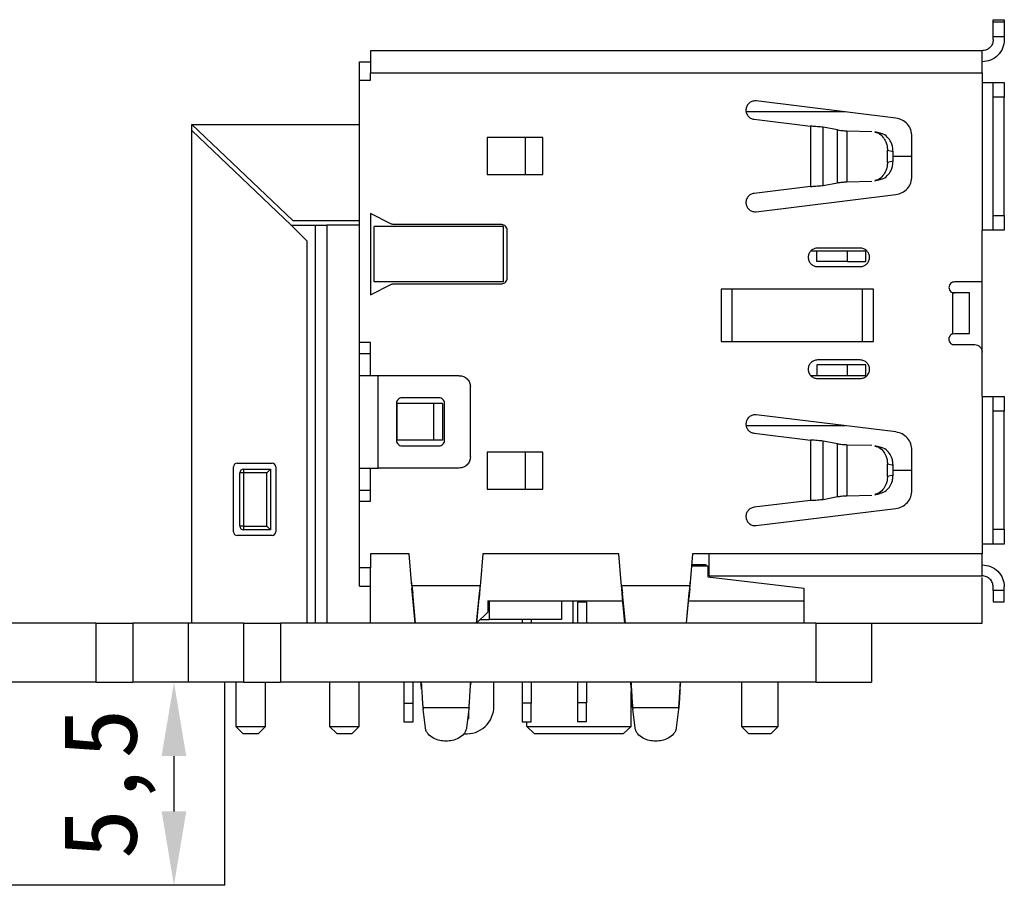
# Model space of a CAD drawing. Header units: millimetres. Extents: x 1628 to 1852, y 2209 to 2446.
# Tile 4 of 34: x 1704 to 1730, y 2214 to 2238. Entities that reach past the tile are written whole.
import ezdxf

# ---------------------------------------------------------------- set-up
doc = ezdxf.new("R2010")
doc.units = ezdxf.units.MM
doc.styles.add('黑体高度2mm', font='simhei.ttf', dxfattribs={"height": 2})
doc.dimstyles.new('红色高度2mm', dxfattribs={"dimtxt": 2, "dimasz": 2, "dimexe": 0, "dimexo": 0, "dimtad": 1, "dimdec": 1, "dimtxsty": '黑体高度2mm', "dimcen": 2.5, "dimclrd": 1, "dimclre": 1, "dimclrt": 1, "dimadec": 0, "dimazin": 0, "dimtfac": 1, "dimtdec": 1, "dimtmove": 0, "dimatfit": 3, "dimfxl": 1, "dimarcsym": 0})

# ---------------------------------------------------------------- blocks, each defined once
blk = doc.blocks.new('*D49')
at = {"color": 1, "lineweight": -2, "transparency": 16777216}
for p, q in [((1709.225, 2219.913), (1707.849, 2219.913)), ((1707.849, 2217.913), (1707.849, 2216.413)), ((1709.225, 2214.413), (1707.849, 2214.413))]:
    blk.add_line(p, q, dxfattribs=at)
at = {"color": 1, "transparency": 16777216}
for points in [[(1707.515, 2217.913), (1708.182, 2217.913), (1707.849, 2219.913)], [(1707.515, 2216.413), (1708.182, 2216.413), (1707.849, 2214.413)]]:
    blk.add_solid(points, dxfattribs=at)
at = {"layer": 'Defpoints', "color": 0, "transparency": 16777216}
for p in [(1709.225, 2219.913), (1707.849, 2214.413), (1709.225, 2214.413)]:
    blk.add_point(p, dxfattribs=at)
at = {"color": 1, "transparency": 16777216, "insert": (1706.1, 2217.163), "char_height": 2, "attachment_point": 5, "rotation": 90, "style": '黑体高度2mm'}
blk.add_mtext('5,5', dxfattribs=at)

msp = doc.modelspace()

# ---------------------------------------------------------------- linework, layer by layer
at = {"color": 7, "linetype": 'Continuous', "lineweight": 25}
for p, q in [((1730.035, 2237.853), (1730.335, 2237.853)), ((1730.035, 2237.793), (1730.035, 2237.853)), ((1730.335, 2237.853), (1730.335, 2237.793)), ((1730.035, 2237.793), (1730.335, 2237.793)), ((1730.035, 2237.393), (1730.035, 2237.793)), ((1730.335, 2237.793), (1730.335, 2237.393)), ((1730.335, 2237.393), (1730.035, 2237.393)), ((1730.035, 2237.313), (1730.035, 2237.393)), ((1730.335, 2237.393), (1730.335, 2237.313)), ((1729.735, 2237.013), (1713.175, 2237.013)), ((1712.875, 2236.213), (1712.875, 2236.713)), ((1712.875, 2236.713), (1713.175, 2236.713)), ((1713.175, 2236.213), (1713.175, 2236.413)), ((1713.175, 2236.413), (1729.735, 2236.413)), ((1729.735, 2236.413), (1729.735, 2236.153)), ((1712.875, 2229.113), (1712.875, 2236.213)), ((1712.875, 2236.213), (1713.175, 2236.213)), ((1729.735, 2236.153), (1729.735, 2232.153)), ((1730.035, 2236.153), (1730.335, 2236.153)), ((1730.035, 2235.753), (1730.035, 2236.153)), ((1730.335, 2236.153), (1730.335, 2235.753)), ((1730.335, 2235.753), (1730.035, 2235.753)), ((1730.035, 2232.553), (1730.035, 2235.753)), ((1730.335, 2232.553), (1730.335, 2235.753)), ((1727.396, 2235.189), (1723.619, 2235.653)), ((1708.335, 2235.013), (1712.875, 2235.013)), ((1708.335, 2235.013), (1711.067, 2232.411)), ((1708.335, 2234.853), (1708.335, 2235.013)), ((1723.558, 2235.157), (1725.084, 2234.969)), ((1725.084, 2234.969), (1725.084, 2233.337)), ((1725.429, 2233.363), (1725.429, 2234.943)), ((1725.822, 2234.868), (1725.429, 2234.943)), ((1711.019, 2232.293), (1708.335, 2234.853)), ((1708.335, 2221.513), (1708.335, 2234.853)), ((1717.835, 2234.663), (1716.335, 2234.663)), ((1716.335, 2234.663), (1716.335, 2233.663)), ((1717.364, 2234.663), (1717.364, 2233.663)), ((1717.835, 2233.663), (1717.835, 2234.663)), ((1725.822, 2233.438), (1725.822, 2234.868)), ((1726.075, 2234.844), (1726.747, 2234.827)), ((1726.075, 2234.844), (1726.075, 2233.462)), ((1726.977, 2234.78), (1726.827, 2234.817)), ((1727.835, 2233.613), (1727.835, 2234.693)), ((1727.171, 2233.982), (1727.171, 2234.324)), ((1727.171, 2234.324), (1727.321, 2234.287)), ((1727.321, 2234.018), (1727.321, 2234.287)), ((1727.321, 2234.153), (1727.835, 2234.153)), ((1727.321, 2234.018), (1727.171, 2233.982)), ((1716.335, 2233.663), (1717.835, 2233.663)), ((1725.084, 2233.337), (1723.558, 2233.149)), ((1725.429, 2233.363), (1725.822, 2233.438)), ((1726.075, 2233.462), (1726.747, 2233.479)), ((1726.827, 2233.489), (1726.977, 2233.525)), ((1723.619, 2232.653), (1727.396, 2233.117)), ((1713.743, 2232.319), (1713.175, 2232.603)), ((1713.175, 2232.603), (1713.175, 2230.403)), ((1730.035, 2232.153), (1730.035, 2232.553)), ((1730.035, 2232.553), (1730.335, 2232.553)), ((1730.335, 2232.553), (1730.335, 2232.153)), ((1711.46, 2231.852), (1711.019, 2232.293)), ((1711.019, 2232.293), (1711.675, 2232.293)), ((1711.067, 2232.411), (1712.875, 2232.411)), ((1711.675, 2232.293), (1711.675, 2221.513)), ((1711.675, 2232.293), (1711.987, 2232.293)), ((1711.987, 2232.293), (1711.987, 2221.513)), ((1712.875, 2232.293), (1711.987, 2232.293)), ((1716.725, 2232.303), (1713.81, 2232.303)), ((1716.775, 2232.253), (1713.275, 2232.253)), ((1713.275, 2230.753), (1713.275, 2232.253)), ((1716.775, 2230.753), (1716.775, 2232.253)), ((1716.875, 2230.853), (1716.875, 2232.153)), ((1729.735, 2230.753), (1729.735, 2232.153)), ((1730.335, 2232.153), (1730.035, 2232.153)), ((1711.46, 2221.513), (1711.46, 2231.852)), ((1725.096, 2231.593), (1725.26, 2231.593)), ((1725.26, 2231.303), (1725.26, 2231.593)), ((1725.26, 2231.593), (1726.085, 2231.593)), ((1726.435, 2231.668), (1725.275, 2231.668)), ((1726.085, 2231.303), (1726.085, 2231.593)), ((1726.085, 2231.593), (1726.585, 2231.593)), ((1726.585, 2231.303), (1726.585, 2231.593)), ((1726.085, 2231.303), (1725.26, 2231.303)), ((1726.085, 2231.303), (1726.585, 2231.303)), ((1725.225, 2231.173), (1726.485, 2231.173)), ((1713.175, 2230.403), (1713.743, 2230.687)), ((1716.775, 2230.753), (1713.275, 2230.753)), ((1713.81, 2230.703), (1716.725, 2230.703)), ((1729.735, 2230.753), (1728.985, 2230.753)), ((1729.735, 2228.853), (1729.735, 2230.753)), ((1726.795, 2230.553), (1722.665, 2230.553)), ((1722.665, 2230.553), (1722.665, 2229.141)), ((1722.965, 2229.141), (1722.965, 2230.553)), ((1726.495, 2229.141), (1726.495, 2230.553)), ((1726.795, 2229.141), (1726.795, 2230.553)), ((1728.985, 2230.453), (1728.935, 2230.453)), ((1728.935, 2230.453), (1728.935, 2229.344)), ((1729.393, 2229.353), (1729.393, 2230.453)), ((1728.935, 2229.344), (1728.985, 2229.353)), ((1713.175, 2229.113), (1712.875, 2229.113)), ((1712.875, 2228.813), (1712.875, 2229.113)), ((1713.175, 2228.213), (1713.175, 2229.113)), ((1722.665, 2229.141), (1726.795, 2229.141)), ((1712.875, 2228.813), (1713.175, 2228.813)), ((1712.875, 2228.213), (1712.875, 2228.813)), ((1728.985, 2229.053), (1729.535, 2229.053)), ((1729.735, 2227.653), (1729.735, 2228.853)), ((1726.435, 2228.638), (1725.275, 2228.638)), ((1725.26, 2228.503), (1725.26, 2228.213)), ((1726.085, 2228.503), (1725.26, 2228.503)), ((1726.085, 2228.213), (1726.085, 2228.503)), ((1726.585, 2228.503), (1726.085, 2228.503)), ((1726.585, 2228.213), (1726.585, 2228.503)), ((1712.875, 2225.713), (1712.875, 2228.213)), ((1713.375, 2225.713), (1713.375, 2228.213)), ((1715.575, 2228.213), (1713.375, 2228.213)), ((1725.26, 2228.213), (1725.096, 2228.213)), ((1726.085, 2228.213), (1725.26, 2228.213)), ((1725.275, 2228.138), (1726.435, 2228.138)), ((1726.585, 2228.213), (1726.085, 2228.213)), ((1715.875, 2226.013), (1715.875, 2227.913)), ((1713.875, 2227.463), (1713.875, 2226.463)), ((1713.881, 2227.463), (1713.881, 2226.463)), ((1714.881, 2227.463), (1713.881, 2227.463)), ((1715.025, 2227.613), (1714.025, 2227.613)), ((1715.125, 2227.463), (1714.881, 2227.463)), ((1714.881, 2227.463), (1714.881, 2226.463)), ((1715.125, 2227.463), (1715.125, 2226.463)), ((1715.175, 2226.463), (1715.175, 2227.463)), ((1729.735, 2227.653), (1729.735, 2223.653)), ((1730.035, 2227.653), (1730.335, 2227.653)), ((1730.035, 2227.253), (1730.035, 2227.653)), ((1730.335, 2227.653), (1730.335, 2227.253)), ((1730.335, 2227.253), (1730.035, 2227.253)), ((1730.035, 2224.053), (1730.035, 2227.253)), ((1730.335, 2224.053), (1730.335, 2227.253)), ((1727.396, 2226.689), (1723.619, 2227.153)), ((1723.558, 2226.657), (1725.084, 2226.469)), ((1714.881, 2226.463), (1713.881, 2226.463)), ((1715.125, 2226.463), (1714.881, 2226.463)), ((1725.084, 2226.469), (1725.084, 2224.837)), ((1725.429, 2224.863), (1725.429, 2226.443)), ((1725.822, 2226.368), (1725.429, 2226.443)), ((1714.025, 2226.313), (1715.025, 2226.313)), ((1716.335, 2226.143), (1716.335, 2225.143)), ((1717.835, 2226.143), (1716.335, 2226.143)), ((1717.364, 2226.143), (1717.364, 2225.143)), ((1717.835, 2225.143), (1717.835, 2226.143)), ((1725.822, 2224.938), (1725.822, 2226.368)), ((1726.075, 2226.344), (1726.075, 2224.962)), ((1726.075, 2226.344), (1726.747, 2226.327)), ((1726.977, 2226.28), (1726.827, 2226.317)), ((1727.835, 2225.113), (1727.835, 2226.193)), ((1709.461, 2223.983), (1709.461, 2225.743)), ((1709.561, 2225.843), (1710.505, 2225.843)), ((1709.735, 2225.684), (1710.462, 2225.684)), ((1709.735, 2225.684), (1709.735, 2225.584)), ((1710.462, 2225.684), (1710.362, 2225.584)), ((1710.462, 2225.684), (1710.462, 2224.037)), ((1710.605, 2225.743), (1710.605, 2223.983)), ((1712.875, 2225.113), (1712.875, 2225.713)), ((1713.175, 2224.813), (1713.175, 2225.713)), ((1715.575, 2225.713), (1713.375, 2225.713)), ((1727.171, 2225.824), (1727.321, 2225.787)), ((1727.171, 2225.482), (1727.171, 2225.824)), ((1727.321, 2225.518), (1727.321, 2225.787)), ((1727.321, 2225.653), (1727.835, 2225.653)), ((1709.735, 2225.584), (1709.635, 2225.584)), ((1709.635, 2224.137), (1709.635, 2225.584)), ((1710.362, 2225.584), (1709.735, 2225.584)), ((1709.735, 2225.584), (1709.735, 2224.137)), ((1710.362, 2224.137), (1710.362, 2225.584)), ((1727.321, 2225.518), (1727.171, 2225.482)), ((1712.875, 2224.813), (1712.875, 2225.113)), ((1712.875, 2225.113), (1713.175, 2225.113)), ((1716.335, 2225.143), (1717.835, 2225.143)), ((1712.875, 2223.013), (1712.875, 2224.813)), ((1712.875, 2224.813), (1713.175, 2224.813)), ((1725.084, 2224.837), (1723.558, 2224.649)), ((1725.429, 2224.863), (1725.822, 2224.938)), ((1726.075, 2224.962), (1726.747, 2224.979)), ((1726.827, 2224.989), (1726.977, 2225.025)), ((1723.619, 2224.153), (1727.396, 2224.617)), ((1709.735, 2224.137), (1709.635, 2224.137)), ((1709.735, 2224.137), (1710.362, 2224.137)), ((1709.735, 2224.137), (1709.735, 2224.037)), ((1710.462, 2224.037), (1709.735, 2224.037)), ((1710.462, 2224.037), (1710.362, 2224.137)), ((1730.035, 2224.053), (1730.335, 2224.053)), ((1730.035, 2223.653), (1730.035, 2224.053)), ((1730.335, 2224.053), (1730.335, 2223.653)), ((1710.505, 2223.883), (1709.561, 2223.883)), ((1729.735, 2223.653), (1729.735, 2223.393)), ((1730.335, 2223.653), (1730.035, 2223.653)), ((1714.215, 2223.393), (1713.175, 2223.393)), ((1713.175, 2223.393), (1713.175, 2223.013)), ((1714.283, 2222.613), (1714.215, 2223.393)), ((1716.215, 2223.393), (1716.147, 2222.613)), ((1719.895, 2223.393), (1716.215, 2223.393)), ((1719.963, 2222.613), (1719.895, 2223.393)), ((1721.895, 2223.393), (1721.827, 2222.613)), ((1722.345, 2223.393), (1721.895, 2223.393)), ((1729.735, 2223.393), (1722.345, 2223.393)), ((1713.175, 2223.013), (1712.875, 2223.013)), ((1712.875, 2222.513), (1712.875, 2223.013)), ((1721.866, 2223.063), (1722.305, 2223.063)), ((1722.258, 2223.093), (1721.869, 2223.093)), ((1722.305, 2223.063), (1722.305, 2222.763)), ((1722.305, 2222.763), (1724.905, 2222.463)), ((1722.345, 2222.793), (1729.735, 2222.793)), ((1729.735, 2221.513), (1729.735, 2222.748)), ((1712.875, 2222.513), (1713.175, 2222.513)), ((1713.175, 2221.513), (1713.175, 2222.555)), ((1714.283, 2222.613), (1714.294, 2222.454)), ((1714.292, 2222.523), (1714.283, 2222.613)), ((1714.291, 2222.537), (1714.291, 2222.499)), ((1714.292, 2222.523), (1714.315, 2222.32)), ((1716.138, 2222.523), (1714.292, 2222.523)), ((1714.315, 2222.188), (1714.294, 2222.454)), ((1716.138, 2222.523), (1716.115, 2222.32)), ((1716.136, 2222.454), (1716.115, 2222.188)), ((1716.147, 2222.613), (1716.138, 2222.523)), ((1716.139, 2222.498), (1716.139, 2222.537)), ((1719.972, 2222.523), (1719.963, 2222.613)), ((1719.974, 2222.454), (1719.963, 2222.613)), ((1719.972, 2222.523), (1719.995, 2222.32)), ((1721.818, 2222.523), (1719.972, 2222.523)), ((1719.995, 2222.188), (1719.974, 2222.454)), ((1721.818, 2222.523), (1721.795, 2222.32)), ((1721.816, 2222.454), (1721.795, 2222.188)), ((1721.816, 2222.454), (1721.827, 2222.613)), ((1721.827, 2222.613), (1721.818, 2222.523)), ((1724.905, 2222.463), (1724.905, 2222.113)), ((1730.035, 2222.393), (1730.035, 2222.493)), ((1730.335, 2222.393), (1730.035, 2222.393)), ((1730.335, 2222.393), (1730.335, 2222.493)), ((1714.315, 2222.188), (1714.315, 2222.32)), ((1714.393, 2221.513), (1714.315, 2222.32)), ((1714.38, 2221.513), (1714.315, 2222.188)), ((1716.115, 2222.32), (1716.037, 2221.513)), ((1716.05, 2221.518), (1716.115, 2222.188)), ((1716.115, 2222.32), (1716.115, 2222.188)), ((1720.073, 2221.513), (1719.995, 2222.32)), ((1719.995, 2222.188), (1719.995, 2222.32)), ((1720.06, 2221.513), (1719.995, 2222.188)), ((1721.795, 2222.32), (1721.717, 2221.513)), ((1721.729, 2221.513), (1721.795, 2222.188)), ((1721.795, 2222.32), (1721.795, 2222.188)), ((1716.345, 2222.113), (1720.002, 2222.113)), ((1716.345, 2222.113), (1716.345, 2221.813)), ((1716.395, 2221.613), (1716.395, 2222.113)), ((1718.345, 2222.113), (1718.345, 2221.613)), ((1718.648, 2222.113), (1718.648, 2221.513)), ((1719.025, 2222.081), (1718.775, 2222.081)), ((1718.775, 2222.081), (1718.775, 2221.513)), ((1719.025, 2222.081), (1719.025, 2221.513)), ((1721.788, 2222.113), (1724.905, 2222.113)), ((1724.905, 2222.113), (1724.905, 2221.513)), ((1730.035, 2222.093), (1730.335, 2222.093)), ((1716.345, 2221.813), (1716.045, 2221.513)), ((1716.145, 2221.613), (1716.395, 2221.613)), ((1718.345, 2221.613), (1716.395, 2221.613)), ((1717.275, 2221.613), (1717.275, 2221.513)), ((1717.525, 2221.613), (1717.525, 2221.513)), ((1705.735, 2221.513), (1673.427, 2221.513)), ((1705.735, 2221.513), (1705.735, 2219.913)), ((1705.735, 2221.513), (1706.735, 2221.513)), ((1706.735, 2221.513), (1706.735, 2219.913)), ((1708.235, 2221.513), (1706.735, 2221.513)), ((1708.235, 2221.513), (1708.235, 2219.913)), ((1709.735, 2221.513), (1708.235, 2221.513)), ((1709.735, 2221.513), (1709.735, 2219.913)), ((1709.735, 2221.513), (1710.735, 2221.513)), ((1710.735, 2221.513), (1710.735, 2219.913)), ((1725.235, 2221.513), (1710.735, 2221.513)), ((1725.235, 2221.513), (1725.235, 2219.913)), ((1725.235, 2221.513), (1726.735, 2221.513)), ((1726.735, 2221.513), (1729.735, 2221.513)), ((1726.735, 2221.513), (1726.735, 2219.913)), ((1705.735, 2219.913), (1643.235, 2219.913)), ((1705.735, 2219.913), (1706.735, 2219.913)), ((1708.235, 2219.913), (1706.735, 2219.913)), ((1709.735, 2219.913), (1708.235, 2219.913)), ((1709.225, 2214.413), (1709.225, 2219.913)), ((1709.525, 2219.913), (1709.525, 2218.713)), ((1709.735, 2219.913), (1710.735, 2219.913)), ((1710.325, 2218.713), (1710.325, 2219.913)), ((1725.235, 2219.913), (1710.735, 2219.913)), ((1712.065, 2219.913), (1712.065, 2218.713)), ((1712.865, 2218.713), (1712.865, 2219.913)), ((1714.075, 2219.913), (1714.075, 2219.343)), ((1714.325, 2219.343), (1714.325, 2219.913)), ((1714.556, 2219.727), (1714.556, 2219.727)), ((1716.515, 2219.263), (1716.515, 2219.913)), ((1717.275, 2219.913), (1717.275, 2219.343)), ((1717.525, 2219.913), (1717.525, 2219.343)), ((1718.775, 2219.913), (1718.775, 2219.353)), ((1719.025, 2219.913), (1719.025, 2219.353)), ((1720.236, 2219.727), (1720.236, 2219.727)), ((1723.215, 2219.913), (1723.215, 2218.713)), ((1724.215, 2218.713), (1724.215, 2219.913)), ((1725.235, 2219.913), (1726.735, 2219.913)), ((1720.229, 2218.713), (1720.229, 2219.658)), ((1714.075, 2219.343), (1714.325, 2219.343)), ((1714.075, 2219.343), (1714.075, 2218.843)), ((1714.325, 2218.843), (1714.325, 2219.343)), ((1714.59, 2219.231), (1715.84, 2219.231)), ((1714.59, 2219.231), (1714.594, 2219.182)), ((1714.59, 2219.231), (1714.594, 2219.182)), ((1715.84, 2219.231), (1715.836, 2219.182)), ((1715.84, 2219.231), (1715.836, 2219.182)), ((1717.525, 2219.343), (1717.275, 2219.343)), ((1717.275, 2219.343), (1717.275, 2218.843)), ((1717.525, 2218.843), (1717.525, 2219.343)), ((1719.025, 2219.353), (1718.775, 2219.353)), ((1718.775, 2219.353), (1718.775, 2218.853)), ((1719.025, 2218.853), (1719.025, 2219.353)), ((1720.27, 2219.231), (1721.52, 2219.231)), ((1720.27, 2219.231), (1720.274, 2219.182)), ((1720.27, 2219.231), (1720.274, 2219.182)), ((1721.52, 2219.231), (1721.516, 2219.182)), ((1721.52, 2219.231), (1721.516, 2219.182)), ((1714.657, 2218.676), (1714.594, 2219.182)), ((1715.836, 2219.182), (1715.773, 2218.676)), ((1715.804, 2218.923), (1715.825, 2218.923)), ((1715.825, 2219.094), (1715.825, 2218.923)), ((1720.337, 2218.676), (1720.274, 2219.182)), ((1721.516, 2219.182), (1721.453, 2218.676)), ((1709.525, 2218.713), (1709.725, 2218.513)), ((1709.525, 2218.713), (1710.325, 2218.713)), ((1710.125, 2218.513), (1710.325, 2218.713)), ((1712.065, 2218.713), (1712.265, 2218.513)), ((1712.065, 2218.713), (1712.865, 2218.713)), ((1712.665, 2218.513), (1712.865, 2218.713)), ((1714.075, 2218.843), (1714.325, 2218.843)), ((1717.275, 2218.843), (1717.525, 2218.843)), ((1717.401, 2218.713), (1717.401, 2218.843)), ((1717.615, 2218.513), (1717.401, 2218.713)), ((1717.401, 2218.713), (1720.229, 2218.713)), ((1718.775, 2218.853), (1719.025, 2218.853)), ((1720.229, 2218.713), (1720.015, 2218.513)), ((1723.215, 2218.713), (1723.415, 2218.513)), ((1723.215, 2218.713), (1724.215, 2218.713)), ((1724.015, 2218.513), (1724.215, 2218.713)), ((1710.125, 2218.513), (1709.725, 2218.513)), ((1712.665, 2218.513), (1712.265, 2218.513)), ((1720.015, 2218.513), (1717.615, 2218.513)), ((1724.015, 2218.513), (1723.415, 2218.513)), ((1709.225, 2214.413), (1702.325, 2214.413))]:
    msp.add_line(p, q, dxfattribs=at)
at = {"color": 8, "linetype": 'Continuous', "lineweight": 25}
for p, q in [((1726.022, 2235.358), (1723.346, 2235.358)), ((1726.022, 2226.858), (1723.346, 2226.858)), ((1722.258, 2223.063), (1722.258, 2223.093))]:
    msp.add_line(p, q, dxfattribs=at)
at = {"color": 7, "linetype": 'Continuous', "lineweight": 25}
for centre, radius, start, end in [((1709.561, 2225.743), 0.1, 90, 180), ((1709.735, 2225.584), 0.1, 90, 180), ((1710.505, 2225.743), 0.1, 0, 90), ((1709.735, 2224.137), 0.1, 180, 270), ((1709.561, 2223.983), 0.1, 180, 270), ((1710.505, 2223.983), 0.1, 270, 0), ((1715.765, 2219.263), 0.75, 265.5975, 0)]:
    msp.add_arc(centre, radius, start, end, dxfattribs=at)
for points in [[(1730.335, 2237.313), (1730.326, 2237.234), (1730.308, 2237.077), (1730.169, 2236.879), (1729.971, 2236.74), (1729.814, 2236.722), (1729.735, 2236.713)], [(1730.035, 2237.313), (1730.03, 2237.274), (1730.021, 2237.195), (1729.952, 2237.096), (1729.853, 2237.026), (1729.774, 2237.017), (1729.735, 2237.013)], [(1713.175, 2237.013), (1713.175, 2237.004), (1713.175, 2236.986), (1713.175, 2236.847), (1713.175, 2236.649), (1713.175, 2236.492), (1713.175, 2236.413)], [(1729.735, 2236.413), (1729.735, 2236.492), (1729.735, 2236.649), (1729.735, 2236.847), (1729.735, 2236.986), (1729.735, 2237.004), (1729.735, 2237.013)], [(1729.735, 2236.153), (1729.774, 2236.153), (1729.853, 2236.153), (1729.952, 2236.153), (1730.021, 2236.153), (1730.03, 2236.153), (1730.035, 2236.153)], [(1723.619, 2235.653), (1723.586, 2235.653), (1723.52, 2235.654), (1723.431, 2235.606), (1723.365, 2235.531), (1723.334, 2235.436), (1723.341, 2235.336), (1723.387, 2235.247), (1723.462, 2235.18), (1723.526, 2235.164), (1723.558, 2235.157)], [(1727.835, 2234.693), (1727.829, 2234.753), (1727.816, 2234.874), (1727.717, 2235.031), (1727.573, 2235.148), (1727.455, 2235.176), (1727.396, 2235.189)], [(1725.429, 2234.943), (1725.407, 2234.945), (1725.361, 2234.95), (1725.276, 2234.956), (1725.183, 2234.963), (1725.117, 2234.967), (1725.084, 2234.969)], [(1727.396, 2233.117), (1727.455, 2233.13), (1727.573, 2233.158), (1727.717, 2233.275), (1727.816, 2233.432), (1727.829, 2233.553), (1727.835, 2233.613)], [(1725.084, 2233.337), (1725.117, 2233.339), (1725.183, 2233.343), (1725.276, 2233.35), (1725.361, 2233.356), (1725.407, 2233.361), (1725.429, 2233.363)], [(1723.558, 2233.149), (1723.526, 2233.141), (1723.462, 2233.126), (1723.387, 2233.059), (1723.341, 2232.97), (1723.334, 2232.87), (1723.365, 2232.775), (1723.431, 2232.699), (1723.52, 2232.652), (1723.586, 2232.653), (1723.619, 2232.653)], [(1713.81, 2232.303), (1713.799, 2232.304), (1713.775, 2232.305), (1713.754, 2232.314), (1713.743, 2232.319)], [(1716.875, 2232.153), (1716.873, 2232.173), (1716.868, 2232.212), (1716.833, 2232.261), (1716.784, 2232.296), (1716.745, 2232.301), (1716.725, 2232.303)], [(1730.035, 2232.153), (1730.03, 2232.153), (1730.021, 2232.153), (1729.952, 2232.153), (1729.853, 2232.153), (1729.774, 2232.153), (1729.735, 2232.153)], [(1725.275, 2231.668), (1725.244, 2231.665), (1725.183, 2231.658), (1725.103, 2231.607), (1725.047, 2231.533), (1725.021, 2231.443), (1725.028, 2231.35), (1725.069, 2231.267), (1725.137, 2231.201), (1725.196, 2231.182), (1725.225, 2231.173)], [(1726.485, 2231.173), (1726.514, 2231.182), (1726.573, 2231.201), (1726.641, 2231.267), (1726.682, 2231.35), (1726.689, 2231.443), (1726.663, 2231.533), (1726.606, 2231.607), (1726.527, 2231.658), (1726.466, 2231.665), (1726.435, 2231.668)], [(1713.743, 2230.687), (1713.754, 2230.692), (1713.775, 2230.701), (1713.799, 2230.702), (1713.81, 2230.703)], [(1716.725, 2230.703), (1716.745, 2230.705), (1716.784, 2230.71), (1716.833, 2230.744), (1716.868, 2230.794), (1716.873, 2230.833), (1716.875, 2230.853)], [(1728.985, 2230.753), (1728.965, 2230.751), (1728.926, 2230.746), (1728.876, 2230.711), (1728.843, 2230.662), (1728.831, 2230.603), (1728.843, 2230.544), (1728.876, 2230.494), (1728.926, 2230.46), (1728.965, 2230.455), (1728.985, 2230.453)], [(1729.393, 2230.453), (1729.372, 2230.453), (1729.331, 2230.453), (1729.232, 2230.453), (1729.116, 2230.453), (1729.028, 2230.453), (1728.985, 2230.453)], [(1728.935, 2229.344), (1728.919, 2229.337), (1728.887, 2229.322), (1728.853, 2229.28), (1728.834, 2229.23), (1728.834, 2229.177), (1728.852, 2229.127), (1728.886, 2229.086), (1728.932, 2229.058), (1728.967, 2229.055), (1728.985, 2229.053)], [(1728.985, 2229.353), (1729.029, 2229.353), (1729.116, 2229.353), (1729.232, 2229.353), (1729.331, 2229.353), (1729.372, 2229.353), (1729.393, 2229.353)], [(1729.535, 2229.053), (1729.561, 2229.05), (1729.614, 2229.044), (1729.68, 2228.998), (1729.726, 2228.932), (1729.732, 2228.879), (1729.735, 2228.853)], [(1725.275, 2228.638), (1725.242, 2228.634), (1725.177, 2228.627), (1725.094, 2228.569), (1725.038, 2228.486), (1725.018, 2228.388), (1725.038, 2228.29), (1725.094, 2228.207), (1725.177, 2228.149), (1725.242, 2228.142), (1725.275, 2228.138)], [(1726.435, 2228.138), (1726.468, 2228.142), (1726.533, 2228.149), (1726.616, 2228.207), (1726.672, 2228.29), (1726.691, 2228.388), (1726.672, 2228.486), (1726.616, 2228.569), (1726.533, 2228.627), (1726.468, 2228.634), (1726.435, 2228.638)], [(1713.375, 2228.213), (1713.309, 2228.213), (1713.178, 2228.213), (1713.013, 2228.213), (1712.897, 2228.213), (1712.882, 2228.213), (1712.875, 2228.213)], [(1715.575, 2228.213), (1715.614, 2228.208), (1715.693, 2228.199), (1715.792, 2228.13), (1715.861, 2228.031), (1715.87, 2227.952), (1715.875, 2227.913)], [(1714.025, 2227.613), (1714.005, 2227.611), (1713.966, 2227.606), (1713.916, 2227.571), (1713.882, 2227.522), (1713.877, 2227.483), (1713.875, 2227.463)], [(1715.175, 2227.463), (1715.173, 2227.483), (1715.168, 2227.522), (1715.133, 2227.571), (1715.084, 2227.606), (1715.045, 2227.611), (1715.025, 2227.613)], [(1729.735, 2227.653), (1729.774, 2227.653), (1729.853, 2227.653), (1729.952, 2227.653), (1730.021, 2227.653), (1730.03, 2227.653), (1730.035, 2227.653)], [(1723.619, 2227.153), (1723.586, 2227.153), (1723.52, 2227.154), (1723.431, 2227.106), (1723.365, 2227.031), (1723.334, 2226.936), (1723.341, 2226.836), (1723.387, 2226.747), (1723.462, 2226.68), (1723.526, 2226.664), (1723.558, 2226.657)], [(1727.835, 2226.193), (1727.829, 2226.253), (1727.816, 2226.374), (1727.717, 2226.531), (1727.573, 2226.648), (1727.455, 2226.676), (1727.396, 2226.689)], [(1713.875, 2226.463), (1713.877, 2226.443), (1713.882, 2226.404), (1713.916, 2226.354), (1713.966, 2226.32), (1714.005, 2226.315), (1714.025, 2226.313)], [(1715.025, 2226.313), (1715.045, 2226.315), (1715.084, 2226.32), (1715.133, 2226.354), (1715.168, 2226.404), (1715.173, 2226.443), (1715.175, 2226.463)], [(1725.429, 2226.443), (1725.407, 2226.445), (1725.361, 2226.45), (1725.276, 2226.456), (1725.183, 2226.463), (1725.117, 2226.467), (1725.084, 2226.469)], [(1715.875, 2226.013), (1715.87, 2225.974), (1715.861, 2225.895), (1715.792, 2225.796), (1715.693, 2225.726), (1715.614, 2225.717), (1715.575, 2225.713)], [(1712.875, 2225.713), (1712.882, 2225.713), (1712.897, 2225.713), (1713.013, 2225.713), (1713.178, 2225.713), (1713.309, 2225.713), (1713.375, 2225.713)], [(1727.396, 2224.617), (1727.455, 2224.63), (1727.573, 2224.658), (1727.717, 2224.775), (1727.816, 2224.932), (1727.829, 2225.053), (1727.835, 2225.113)], [(1725.084, 2224.837), (1725.117, 2224.839), (1725.183, 2224.843), (1725.276, 2224.85), (1725.361, 2224.856), (1725.407, 2224.861), (1725.429, 2224.863)], [(1723.558, 2224.649), (1723.526, 2224.641), (1723.462, 2224.626), (1723.387, 2224.559), (1723.341, 2224.47), (1723.334, 2224.37), (1723.365, 2224.275), (1723.431, 2224.199), (1723.52, 2224.152), (1723.586, 2224.153), (1723.619, 2224.153)], [(1730.035, 2223.653), (1730.03, 2223.653), (1730.021, 2223.653), (1729.952, 2223.653), (1729.853, 2223.653), (1729.774, 2223.653), (1729.735, 2223.653)], [(1722.345, 2222.793), (1722.345, 2222.802), (1722.345, 2222.82), (1722.345, 2222.959), (1722.345, 2223.157), (1722.345, 2223.314), (1722.345, 2223.393)], [(1729.735, 2222.793), (1729.735, 2222.802), (1729.735, 2222.82), (1729.735, 2222.959), (1729.735, 2223.157), (1729.735, 2223.314), (1729.735, 2223.393)], [(1713.175, 2222.555), (1713.175, 2222.578), (1713.175, 2222.624), (1713.175, 2222.736), (1713.175, 2222.868), (1713.175, 2222.965), (1713.175, 2223.013)], [(1729.735, 2223.093), (1729.814, 2223.084), (1729.971, 2223.066), (1730.169, 2222.927), (1730.308, 2222.729), (1730.326, 2222.572), (1730.335, 2222.493)], [(1724.772, 2222.793), (1724.788, 2222.793), (1724.821, 2222.793), (1724.868, 2222.793), (1724.908, 2222.793), (1724.938, 2222.793), (1724.958, 2222.793), (1724.96, 2222.793), (1724.962, 2222.793)], [(1727.772, 2222.793), (1727.788, 2222.793), (1727.821, 2222.793), (1727.868, 2222.793), (1727.908, 2222.793), (1727.938, 2222.793), (1727.958, 2222.793), (1727.96, 2222.793), (1727.962, 2222.793)], [(1730.035, 2222.493), (1730.03, 2222.532), (1730.021, 2222.611), (1729.952, 2222.71), (1729.853, 2222.779), (1729.774, 2222.788), (1729.735, 2222.793)], [(1730.035, 2222.393), (1730.035, 2222.354), (1730.035, 2222.275), (1730.035, 2222.176), (1730.035, 2222.106), (1730.035, 2222.097), (1730.035, 2222.093)], [(1730.335, 2222.093), (1730.335, 2222.097), (1730.335, 2222.106), (1730.335, 2222.176), (1730.335, 2222.275), (1730.335, 2222.354), (1730.335, 2222.393)], [(1714.556, 2219.727), (1714.552, 2219.757), (1714.546, 2219.818), (1714.54, 2219.874), (1714.537, 2219.902)], [(1714.556, 2219.727), (1714.552, 2219.757), (1714.546, 2219.818), (1714.54, 2219.874), (1714.537, 2219.902)], [(1714.556, 2219.727), (1714.558, 2219.681), (1714.564, 2219.589), (1714.573, 2219.457), (1714.581, 2219.334), (1714.587, 2219.265), (1714.59, 2219.231)], [(1715.84, 2219.231), (1715.843, 2219.265), (1715.849, 2219.334), (1715.857, 2219.457), (1715.866, 2219.589), (1715.871, 2219.681), (1715.874, 2219.727)], [(1715.874, 2219.727), (1715.877, 2219.757), (1715.884, 2219.818), (1715.89, 2219.874), (1715.893, 2219.902)], [(1715.874, 2219.727), (1715.877, 2219.757), (1715.884, 2219.818), (1715.89, 2219.874), (1715.893, 2219.902)], [(1720.236, 2219.727), (1720.232, 2219.757), (1720.226, 2219.818), (1720.22, 2219.874), (1720.217, 2219.902)], [(1720.236, 2219.727), (1720.238, 2219.681), (1720.244, 2219.589), (1720.253, 2219.457), (1720.261, 2219.334), (1720.267, 2219.265), (1720.27, 2219.231)], [(1720.27, 2219.231), (1720.267, 2219.265), (1720.261, 2219.334), (1720.253, 2219.457), (1720.244, 2219.589), (1720.238, 2219.681), (1720.236, 2219.727)], [(1721.52, 2219.231), (1721.523, 2219.265), (1721.529, 2219.334), (1721.537, 2219.457), (1721.546, 2219.589), (1721.551, 2219.681), (1721.554, 2219.727)], [(1721.554, 2219.727), (1721.551, 2219.681), (1721.546, 2219.589), (1721.537, 2219.457), (1721.529, 2219.334), (1721.523, 2219.265), (1721.52, 2219.231)], [(1721.554, 2219.727), (1721.557, 2219.757), (1721.564, 2219.818), (1721.57, 2219.874), (1721.573, 2219.902)], [(1721.554, 2219.727), (1721.557, 2219.757), (1721.564, 2219.818), (1721.57, 2219.874), (1721.573, 2219.902)]]:
    msp.add_open_spline(points, degree=3, dxfattribs=at)
for points, knots in [([(1725.822, 2234.868), (1725.839, 2234.865), (1725.872, 2234.859), (1725.939, 2234.852), (1726.01, 2234.846), (1726.053, 2234.845), (1726.075, 2234.844)], [0, 0, 0, 0, 0.251224, 0.499919, 0.747416, 1, 1, 1, 1]), ([(1726.825, 2234.808), (1726.853, 2234.803), (1726.937, 2234.787), (1727.048, 2234.69), (1727.126, 2234.562), (1727.165, 2234.439), (1727.169, 2234.364), (1727.171, 2234.324)], [0, 0, 0, 0, 0.141754, 0.432132, 0.670023, 0.823611, 1, 1, 1, 1]), ([(1727.321, 2234.287), (1727.319, 2234.328), (1727.315, 2234.403), (1727.276, 2234.526), (1727.198, 2234.653), (1727.087, 2234.751), (1727.003, 2234.767), (1726.975, 2234.772)], [0, 0, 0, 0, 0.176297, 0.329854, 0.567868, 0.858226, 1, 1, 1, 1]), ([(1727.171, 2233.982), (1727.169, 2233.942), (1727.165, 2233.867), (1727.126, 2233.744), (1727.048, 2233.616), (1726.937, 2233.518), (1726.853, 2233.503), (1726.825, 2233.498)], [0, 0, 0, 0, 0.176361, 0.329939, 0.567868, 0.858225, 1, 1, 1, 1]), ([(1726.975, 2233.534), (1727.003, 2233.539), (1727.087, 2233.555), (1727.198, 2233.653), (1727.276, 2233.78), (1727.315, 2233.903), (1727.319, 2233.978), (1727.321, 2234.018)], [0, 0, 0, 0, 0.141749, 0.432132, 0.670109, 0.823676, 1, 1, 1, 1]), ([(1725.822, 2233.438), (1725.832, 2233.44), (1725.851, 2233.443), (1725.893, 2233.449), (1725.947, 2233.455), (1726.014, 2233.46), (1726.054, 2233.461), (1726.075, 2233.462)], [0, 0, 0, 0, 0.157305, 0.298682, 0.532834, 0.752482, 1, 1, 1, 1]), ([(1725.822, 2226.368), (1725.839, 2226.365), (1725.872, 2226.359), (1725.939, 2226.352), (1726.01, 2226.346), (1726.053, 2226.345), (1726.075, 2226.344)], [0, 0, 0, 0, 0.251224, 0.499919, 0.747416, 1, 1, 1, 1]), ([(1726.825, 2226.308), (1726.853, 2226.303), (1726.937, 2226.287), (1727.048, 2226.19), (1727.126, 2226.062), (1727.165, 2225.939), (1727.169, 2225.864), (1727.171, 2225.824)], [0, 0, 0, 0, 0.141754, 0.432132, 0.670023, 0.823611, 1, 1, 1, 1]), ([(1727.321, 2225.787), (1727.319, 2225.828), (1727.315, 2225.903), (1727.276, 2226.026), (1727.198, 2226.153), (1727.087, 2226.251), (1727.003, 2226.267), (1726.975, 2226.272)], [0, 0, 0, 0, 0.176297, 0.329854, 0.567868, 0.858226, 1, 1, 1, 1]), ([(1727.171, 2225.482), (1727.169, 2225.442), (1727.165, 2225.367), (1727.126, 2225.244), (1727.048, 2225.116), (1726.937, 2225.018), (1726.853, 2225.003), (1726.825, 2224.998)], [0, 0, 0, 0, 0.1763606, 0.3299392, 0.5678679, 0.8582253, 1, 1, 1, 1]), ([(1726.975, 2225.034), (1727.003, 2225.039), (1727.087, 2225.055), (1727.198, 2225.153), (1727.276, 2225.28), (1727.315, 2225.403), (1727.319, 2225.478), (1727.321, 2225.518)], [0, 0, 0, 0, 0.141749, 0.432132, 0.670109, 0.823676, 1, 1, 1, 1]), ([(1725.822, 2224.938), (1725.832, 2224.94), (1725.851, 2224.943), (1725.897, 2224.949), (1725.956, 2224.955), (1726.022, 2224.96), (1726.058, 2224.961), (1726.075, 2224.962)], [0, 0, 0, 0, 0.156174, 0.30351, 0.570531, 0.802683, 1, 1, 1, 1]), ([(1714.544, 2219.913), (1714.545, 2219.903), (1714.549, 2219.844), (1714.552, 2219.78), (1714.556, 2219.727)], [0, 0, 0, 0, 0.160733, 1, 1, 1, 1]), ([(1715.874, 2219.727), (1715.877, 2219.78), (1715.881, 2219.844), (1715.885, 2219.903), (1715.886, 2219.913)], [0, 0, 0, 0, 0.839267, 1, 1, 1, 1]), ([(1720.224, 2219.913), (1720.225, 2219.903), (1720.229, 2219.844), (1720.232, 2219.78), (1720.236, 2219.727)], [0, 0, 0, 0, 0.160773, 1, 1, 1, 1]), ([(1721.554, 2219.727), (1721.557, 2219.78), (1721.561, 2219.844), (1721.565, 2219.903), (1721.566, 2219.913)], [0, 0, 0, 0, 0.839228, 1, 1, 1, 1]), ([(1715.215, 2218.315), (1715.158, 2218.319), (1715.035, 2218.327), (1714.859, 2218.394), (1714.74, 2218.49), (1714.675, 2218.59), (1714.663, 2218.647), (1714.657, 2218.676)], [0, 0, 0, 0, 0.20637, 0.441608, 0.70561, 0.849168, 1, 1, 1, 1]), ([(1715.773, 2218.676), (1715.767, 2218.647), (1715.754, 2218.59), (1715.69, 2218.49), (1715.571, 2218.394), (1715.394, 2218.327), (1715.272, 2218.319), (1715.215, 2218.315)], [0, 0, 0, 0, 0.150832, 0.29439, 0.558392, 0.79363, 1, 1, 1, 1]), ([(1720.895, 2218.315), (1720.838, 2218.319), (1720.715, 2218.327), (1720.539, 2218.394), (1720.42, 2218.49), (1720.355, 2218.59), (1720.343, 2218.647), (1720.337, 2218.676)], [0, 0, 0, 0, 0.2063702, 0.441608, 0.7056097, 0.8491675, 1, 1, 1, 1]), ([(1721.453, 2218.676), (1721.447, 2218.647), (1721.434, 2218.59), (1721.37, 2218.49), (1721.251, 2218.394), (1721.074, 2218.327), (1720.952, 2218.319), (1720.895, 2218.315)], [0, 0, 0, 0, 0.150832, 0.29439, 0.558392, 0.79363, 1, 1, 1, 1])]:
    msp.add_open_spline(points, degree=3, knots=knots, dxfattribs=at)

# ---------------------------------------------------------------- dimensions: what is measured, and where the dimension line sits
at = {"color": 3}
dim = msp.add_linear_dim(base=(1707.849, 2214.413), p1=(1709.225, 2219.913), p2=(1709.225, 2214.413), angle=90, dimstyle='红色高度2mm', dxfattribs=at)
dim.commit()
dim.dimension.update_dxf_attribs({"geometry": '*D49', "text_midpoint": (1706.1, 2217.163)})

doc.saveas('drawing.dxf')
